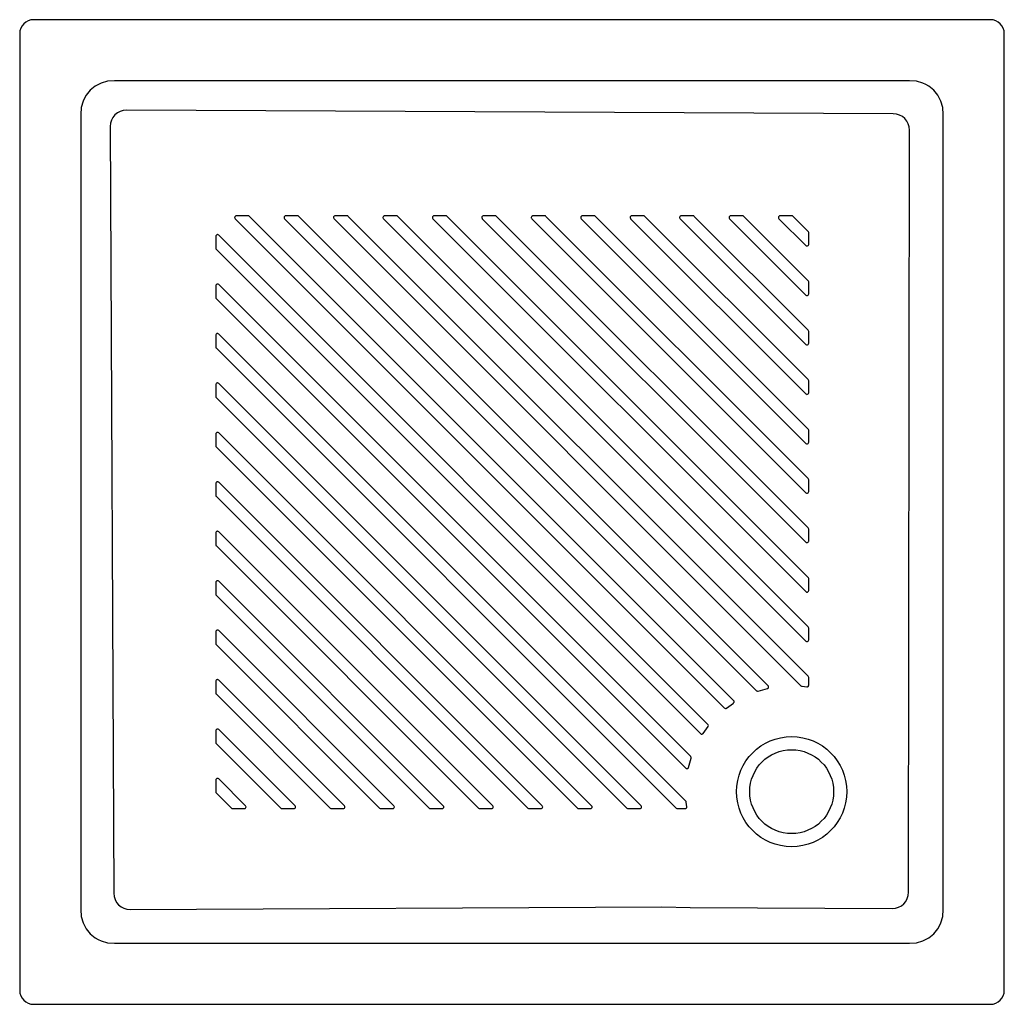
# Model space of a CAD drawing. Header units: millimetres. Extents: x -0.704 to 0, y -0.704 to 0.
import ezdxf

# ---------------------------------------------------------------- set-up
doc = ezdxf.new("R2010")
doc.units = ezdxf.units.MM
doc.layers.add('BLOCKS', color=3, linetype='Continuous')

msp = doc.modelspace()

# ---------------------------------------------------------------- linework, layer by layer
at = {"layer": 'BLOCKS'}
for p, q in [((-0.01, 0), (-0.69416, 0)), ((-0.70415, -0.01), (-0.70415, -0.69416)), ((0, -0.69416), (0, -0.01)), ((-0.06781, -0.04367), (-0.63634, -0.04367)), ((-0.66049, -0.06781), (-0.66049, -0.63634)), ((-0.07938, -0.06734), (-0.62778, -0.06479)), ((-0.04367, -0.63634), (-0.04367, -0.06781)), ((-0.63937, -0.07638), (-0.63682, -0.62478)), ((-0.06853, -0.62404), (-0.06789, -0.07904)), ((-0.62512, -0.63626), (-0.24487, -0.63451)), ((-0.24487, -0.63451), (-0.22459, -0.63496)), ((-0.22459, -0.63496), (-0.08012, -0.63563)), ((-0.63634, -0.66049), (-0.06781, -0.66049)), ((-0.70415, -0.69416), (-0.70396, -0.69611)), ((-0.70396, -0.69611), (-0.70339, -0.69798)), ((-0.70339, -0.69798), (-0.70247, -0.69971)), ((-0.70247, -0.69971), (-0.70123, -0.70123)), ((-0.70123, -0.70123), (-0.69971, -0.70247)), ((-0.69971, -0.70247), (-0.69798, -0.70339)), ((-0.69798, -0.70339), (-0.69611, -0.70396)), ((-0.69611, -0.70396), (-0.69416, -0.70415)), ((-0.69416, -0.70415), (-0.01, -0.70415))]:
    msp.add_line(p, q, dxfattribs=at)
at = {"layer": 'BLOCKS', "flags": 128}
for points in [[(-0.69416, 0), (-0.69611, -0.00019), (-0.69798, -0.00076), (-0.69971, -0.00168), (-0.70123, -0.00293), (-0.70247, -0.00444), (-0.70339, -0.00617), (-0.70396, -0.00805), (-0.70415, -0.01)], [(0, -0.01), (-0.00019, -0.00805), (-0.00076, -0.00617), (-0.00168, -0.00444), (-0.00293, -0.00293), (-0.00444, -0.00168), (-0.00617, -0.00076), (-0.00805, -0.00019), (-0.01, 0)], [(-0.63634, -0.04367), (-0.64132, -0.04405), (-0.64585, -0.04532), (-0.65009, -0.0475), (-0.65372, -0.05044), (-0.65666, -0.05407), (-0.65785, -0.05612), (-0.65883, -0.0583), (-0.6601, -0.06284), (-0.66049, -0.06781)], [(-0.04367, -0.06781), (-0.04405, -0.06284), (-0.04532, -0.0583), (-0.0475, -0.05407), (-0.05044, -0.05044), (-0.05407, -0.0475), (-0.05612, -0.04631), (-0.0583, -0.04532), (-0.06284, -0.04405), (-0.06781, -0.04367)], [(-0.62778, -0.06479), (-0.63009, -0.065), (-0.63229, -0.06564), (-0.63429, -0.06669), (-0.63604, -0.06811), (-0.63747, -0.06986), (-0.63852, -0.07187), (-0.63916, -0.07407), (-0.63937, -0.07638)], [(-0.06789, -0.07904), (-0.0681, -0.07672), (-0.06874, -0.07452), (-0.06978, -0.0725), (-0.07119, -0.07074), (-0.07292, -0.0693), (-0.07491, -0.06823), (-0.07709, -0.06757), (-0.07938, -0.06734)], [(-0.63682, -0.62478), (-0.63659, -0.62707), (-0.63592, -0.62924), (-0.63485, -0.63123), (-0.63341, -0.63296), (-0.63165, -0.63438), (-0.62964, -0.63542), (-0.62743, -0.63605), (-0.62512, -0.63626)], [(-0.08012, -0.63563), (-0.07781, -0.63542), (-0.07561, -0.63478), (-0.0736, -0.63373), (-0.07185, -0.6323), (-0.07043, -0.63056), (-0.06938, -0.62855), (-0.06873, -0.62635), (-0.06853, -0.62404)], [(-0.66049, -0.63634), (-0.6601, -0.64132), (-0.65883, -0.64585), (-0.65666, -0.65009), (-0.65372, -0.65372), (-0.65009, -0.65666), (-0.64804, -0.65785), (-0.64585, -0.65883), (-0.64132, -0.6601), (-0.63634, -0.66049)], [(-0.06781, -0.66049), (-0.06284, -0.6601), (-0.0583, -0.65883), (-0.05407, -0.65666), (-0.05044, -0.65372), (-0.0475, -0.65009), (-0.04631, -0.64804), (-0.04532, -0.64585), (-0.04405, -0.64132), (-0.04367, -0.63634)], [(-0.01, -0.70415), (-0.00805, -0.70396), (-0.00617, -0.70339), (-0.00444, -0.70247), (-0.00293, -0.70123), (-0.00168, -0.69971), (-0.00076, -0.69798), (-0.00019, -0.69611), (0, -0.69416)]]:
    msp.add_lwpolyline(points, dxfattribs=at)
at = {"layer": 'BLOCKS'}
for points in [[(-0.5399, -0.14063), (-0.54029, -0.14037), (-0.54075, -0.14028), (-0.54924, -0.14028), (-0.54958, -0.14033), (-0.5499, -0.14049), (-0.55016, -0.14072), (-0.55035, -0.14102), (-0.55043, -0.14137), (-0.55041, -0.14172), (-0.55029, -0.14205), (-0.55009, -0.14233), (-0.20023, -0.49219), (-0.19987, -0.49244), (-0.19945, -0.49254), (-0.19902, -0.49249), (-0.19864, -0.49229), (-0.19378, -0.4888), (-0.19357, -0.48863), (-0.19341, -0.48842), (-0.1933, -0.48818), (-0.19324, -0.48792), (-0.19324, -0.48765), (-0.19331, -0.4874), (-0.19342, -0.48716), (-0.19359, -0.48695)], [(-0.50455, -0.14063), (-0.50494, -0.14037), (-0.5054, -0.14028), (-0.51388, -0.14028), (-0.51423, -0.14033), (-0.51455, -0.14049), (-0.51481, -0.14072), (-0.51499, -0.14102), (-0.51508, -0.14137), (-0.51506, -0.14172), (-0.51494, -0.14205), (-0.51473, -0.14233), (-0.17719, -0.47987), (-0.17693, -0.48007), (-0.17662, -0.48019), (-0.17629, -0.48022), (-0.17597, -0.48016), (-0.16946, -0.47831), (-0.16916, -0.4782), (-0.1689, -0.47801), (-0.16871, -0.47777), (-0.16858, -0.47747), (-0.16853, -0.47716), (-0.16857, -0.47684), (-0.16869, -0.47655), (-0.16888, -0.4763)], [(-0.46919, -0.14063), (-0.46958, -0.14037), (-0.47004, -0.14028), (-0.47853, -0.14028), (-0.47887, -0.14033), (-0.47919, -0.14049), (-0.47945, -0.14072), (-0.47963, -0.14102), (-0.47972, -0.14137), (-0.4797, -0.14172), (-0.47958, -0.14205), (-0.47937, -0.14233), (-0.1454, -0.47631), (-0.14506, -0.47654), (-0.14467, -0.47665), (-0.14128, -0.47706), (-0.14103, -0.47707), (-0.14078, -0.47703), (-0.14054, -0.47693), (-0.14033, -0.47678), (-0.14015, -0.47659), (-0.14002, -0.47637), (-0.13994, -0.47613), (-0.13991, -0.47587), (-0.13991, -0.47041), (-0.14, -0.46995), (-0.14026, -0.46956)], [(-0.43384, -0.14063), (-0.43423, -0.14037), (-0.43469, -0.14028), (-0.44317, -0.14028), (-0.44352, -0.14033), (-0.44384, -0.14049), (-0.4441, -0.14072), (-0.44428, -0.14102), (-0.44436, -0.14137), (-0.44435, -0.14172), (-0.44423, -0.14205), (-0.44402, -0.14233), (-0.14196, -0.44439), (-0.14157, -0.44465), (-0.14111, -0.44474), (-0.14065, -0.44465), (-0.14026, -0.44439), (-0.14, -0.444), (-0.13991, -0.44354), (-0.13991, -0.43506), (-0.14, -0.4346), (-0.14026, -0.43421)], [(-0.39848, -0.14063), (-0.39887, -0.14037), (-0.39933, -0.14028), (-0.40782, -0.14028), (-0.40816, -0.14033), (-0.40848, -0.14049), (-0.40874, -0.14072), (-0.40892, -0.14102), (-0.40901, -0.14137), (-0.40899, -0.14172), (-0.40887, -0.14205), (-0.40866, -0.14233), (-0.14196, -0.40903), (-0.14157, -0.40929), (-0.14111, -0.40939), (-0.14065, -0.40929), (-0.14026, -0.40903), (-0.14, -0.40864), (-0.13991, -0.40819), (-0.13991, -0.3997), (-0.14, -0.39924), (-0.14026, -0.39885)], [(-0.36313, -0.14063), (-0.36352, -0.14037), (-0.36397, -0.14028), (-0.37246, -0.14028), (-0.37281, -0.14033), (-0.37313, -0.14049), (-0.37339, -0.14072), (-0.37357, -0.14102), (-0.37365, -0.14137), (-0.37364, -0.14172), (-0.37352, -0.14205), (-0.37331, -0.14233), (-0.14196, -0.37368), (-0.14157, -0.37394), (-0.14111, -0.37403), (-0.14065, -0.37394), (-0.14026, -0.37368), (-0.14, -0.37329), (-0.13991, -0.37283), (-0.13991, -0.36434), (-0.14, -0.36389), (-0.14026, -0.3635)], [(-0.32777, -0.14063), (-0.32816, -0.14037), (-0.32862, -0.14028), (-0.3371, -0.14028), (-0.33745, -0.14033), (-0.33777, -0.14049), (-0.33803, -0.14072), (-0.33821, -0.14102), (-0.3383, -0.14137), (-0.33828, -0.14172), (-0.33816, -0.14205), (-0.33795, -0.14233), (-0.14196, -0.33832), (-0.14157, -0.33858), (-0.14111, -0.33867), (-0.14065, -0.33858), (-0.14026, -0.33832), (-0.14, -0.33793), (-0.13991, -0.33747), (-0.13991, -0.32899), (-0.14, -0.32853), (-0.14026, -0.32814)], [(-0.29242, -0.14063), (-0.2928, -0.14037), (-0.29326, -0.14028), (-0.30175, -0.14028), (-0.3021, -0.14033), (-0.30242, -0.14049), (-0.30268, -0.14072), (-0.30286, -0.14102), (-0.30294, -0.14137), (-0.30293, -0.14172), (-0.30281, -0.14205), (-0.3026, -0.14233), (-0.14196, -0.30297), (-0.14157, -0.30323), (-0.14111, -0.30332), (-0.14065, -0.30323), (-0.14026, -0.30297), (-0.14, -0.30258), (-0.13991, -0.30212), (-0.13991, -0.29363), (-0.14, -0.29317), (-0.14026, -0.29279)], [(-0.25706, -0.14063), (-0.25745, -0.14037), (-0.25791, -0.14028), (-0.26639, -0.14028), (-0.26674, -0.14033), (-0.26706, -0.14049), (-0.26732, -0.14072), (-0.2675, -0.14102), (-0.26759, -0.14137), (-0.26757, -0.14172), (-0.26745, -0.14205), (-0.26724, -0.14233), (-0.14196, -0.26761), (-0.14157, -0.26787), (-0.14111, -0.26796), (-0.14065, -0.26787), (-0.14026, -0.26761), (-0.14, -0.26722), (-0.13991, -0.26676), (-0.13991, -0.25828), (-0.14, -0.25782), (-0.14026, -0.25743)], [(-0.2217, -0.14063), (-0.22209, -0.14037), (-0.22255, -0.14028), (-0.23104, -0.14028), (-0.23139, -0.14033), (-0.23171, -0.14049), (-0.23197, -0.14072), (-0.23215, -0.14102), (-0.23223, -0.14137), (-0.23222, -0.14172), (-0.2321, -0.14205), (-0.23189, -0.14233), (-0.14196, -0.23226), (-0.14157, -0.23252), (-0.14111, -0.23261), (-0.14065, -0.23252), (-0.14026, -0.23226), (-0.14, -0.23187), (-0.13991, -0.23141), (-0.13991, -0.22292), (-0.14, -0.22246), (-0.14026, -0.22207)], [(-0.18635, -0.14063), (-0.18674, -0.14037), (-0.1872, -0.14028), (-0.19568, -0.14028), (-0.19603, -0.14033), (-0.19635, -0.14049), (-0.19661, -0.14072), (-0.19679, -0.14102), (-0.19688, -0.14137), (-0.19686, -0.14172), (-0.19674, -0.14205), (-0.19653, -0.14233), (-0.14196, -0.1969), (-0.14157, -0.19716), (-0.14111, -0.19725), (-0.14065, -0.19716), (-0.14026, -0.1969), (-0.14, -0.19651), (-0.13991, -0.19605), (-0.13991, -0.18757), (-0.14, -0.18711), (-0.14026, -0.18672)], [(-0.15099, -0.14063), (-0.15138, -0.14037), (-0.15184, -0.14028), (-0.16033, -0.14028), (-0.16068, -0.14033), (-0.16099, -0.14049), (-0.16126, -0.14072), (-0.16144, -0.14102), (-0.16152, -0.14137), (-0.1615, -0.14172), (-0.16139, -0.14205), (-0.16118, -0.14233), (-0.14196, -0.16155), (-0.14157, -0.16181), (-0.14111, -0.1619), (-0.14065, -0.16181), (-0.14026, -0.16155), (-0.14, -0.16116), (-0.13991, -0.1607), (-0.13991, -0.15221), (-0.14, -0.15175), (-0.14026, -0.15136)], [(-0.56182, -0.15407), (-0.56211, -0.15386), (-0.56244, -0.15374), (-0.56279, -0.15372), (-0.56313, -0.15381), (-0.56343, -0.15399), (-0.56367, -0.15425), (-0.56382, -0.15457), (-0.56387, -0.15492), (-0.56387, -0.1634), (-0.56378, -0.16386), (-0.56352, -0.16425), (-0.2172, -0.51057), (-0.217, -0.51073), (-0.21676, -0.51085), (-0.2165, -0.51091), (-0.21623, -0.51091), (-0.21598, -0.51086), (-0.21573, -0.51074), (-0.21552, -0.51058), (-0.21535, -0.51038), (-0.21187, -0.50551), (-0.21167, -0.50513), (-0.21161, -0.5047), (-0.21172, -0.50428), (-0.21196, -0.50393)], [(-0.56182, -0.18942), (-0.56211, -0.18922), (-0.56244, -0.1891), (-0.56279, -0.18908), (-0.56313, -0.18916), (-0.56343, -0.18935), (-0.56367, -0.18961), (-0.56382, -0.18993), (-0.56387, -0.19027), (-0.56387, -0.19876), (-0.56378, -0.19922), (-0.56352, -0.19961), (-0.22786, -0.53527), (-0.2276, -0.53546), (-0.22731, -0.53558), (-0.227, -0.53562), (-0.22668, -0.53558), (-0.22639, -0.53545), (-0.22614, -0.53525), (-0.22595, -0.53499), (-0.22584, -0.5347), (-0.224, -0.52819), (-0.22394, -0.52786), (-0.22397, -0.52753), (-0.22409, -0.52723), (-0.22429, -0.52696)], [(-0.56182, -0.22478), (-0.56211, -0.22457), (-0.56244, -0.22445), (-0.56279, -0.22443), (-0.56313, -0.22452), (-0.56343, -0.2247), (-0.56367, -0.22496), (-0.56382, -0.22528), (-0.56387, -0.22563), (-0.56387, -0.23411), (-0.56378, -0.23457), (-0.56352, -0.23496), (-0.23459, -0.56389), (-0.2342, -0.56415), (-0.23374, -0.56424), (-0.22828, -0.56424), (-0.22803, -0.56421), (-0.22778, -0.56413), (-0.22756, -0.564), (-0.22737, -0.56383), (-0.22723, -0.56362), (-0.22713, -0.56338), (-0.22708, -0.56313), (-0.22709, -0.56287), (-0.2275, -0.55949), (-0.22761, -0.55909), (-0.22785, -0.55876)], [(-0.56182, -0.26014), (-0.56211, -0.25993), (-0.56244, -0.25981), (-0.56279, -0.25979), (-0.56313, -0.25988), (-0.56343, -0.26006), (-0.56367, -0.26032), (-0.56382, -0.26064), (-0.56387, -0.26098), (-0.56387, -0.26947), (-0.56378, -0.26993), (-0.56352, -0.27032), (-0.26995, -0.56389), (-0.26956, -0.56415), (-0.2691, -0.56424), (-0.26061, -0.56424), (-0.26016, -0.56415), (-0.25977, -0.56389), (-0.25951, -0.5635), (-0.25941, -0.56304), (-0.25951, -0.56258), (-0.25977, -0.56219)], [(-0.56182, -0.29549), (-0.56211, -0.29528), (-0.56244, -0.29516), (-0.56279, -0.29515), (-0.56313, -0.29523), (-0.56343, -0.29541), (-0.56367, -0.29567), (-0.56382, -0.29599), (-0.56387, -0.29634), (-0.56387, -0.30482), (-0.56378, -0.30528), (-0.56352, -0.30567), (-0.3053, -0.56389), (-0.30491, -0.56415), (-0.30445, -0.56424), (-0.29597, -0.56424), (-0.29551, -0.56415), (-0.29512, -0.56389), (-0.29486, -0.5635), (-0.29477, -0.56304), (-0.29486, -0.56258), (-0.29512, -0.56219)], [(-0.56182, -0.33085), (-0.56211, -0.33064), (-0.56244, -0.33052), (-0.56279, -0.3305), (-0.56313, -0.33059), (-0.56343, -0.33077), (-0.56367, -0.33103), (-0.56382, -0.33135), (-0.56387, -0.33169), (-0.56387, -0.34018), (-0.56378, -0.34064), (-0.56352, -0.34103), (-0.34066, -0.56389), (-0.34027, -0.56415), (-0.33981, -0.56424), (-0.33133, -0.56424), (-0.33087, -0.56415), (-0.33048, -0.56389), (-0.33022, -0.5635), (-0.33013, -0.56304), (-0.33022, -0.56258), (-0.33048, -0.56219)], [(-0.56182, -0.3662), (-0.56211, -0.36599), (-0.56244, -0.36587), (-0.56279, -0.36586), (-0.56313, -0.36594), (-0.56343, -0.36612), (-0.56367, -0.36638), (-0.56382, -0.3667), (-0.56387, -0.36705), (-0.56387, -0.37554), (-0.56378, -0.37599), (-0.56352, -0.37638), (-0.37601, -0.56389), (-0.37562, -0.56415), (-0.37517, -0.56424), (-0.36668, -0.56424), (-0.36622, -0.56415), (-0.36583, -0.56389), (-0.36557, -0.5635), (-0.36548, -0.56304), (-0.36557, -0.56258), (-0.36583, -0.56219)], [(-0.56182, -0.40156), (-0.56211, -0.40135), (-0.56244, -0.40123), (-0.56279, -0.40121), (-0.56313, -0.4013), (-0.56343, -0.40148), (-0.56367, -0.40174), (-0.56382, -0.40206), (-0.56387, -0.40241), (-0.56387, -0.41089), (-0.56378, -0.41135), (-0.56352, -0.41174), (-0.41137, -0.56389), (-0.41098, -0.56415), (-0.41052, -0.56424), (-0.40204, -0.56424), (-0.40158, -0.56415), (-0.40119, -0.56389), (-0.40093, -0.5635), (-0.40084, -0.56304), (-0.40093, -0.56258), (-0.40119, -0.56219)], [(-0.56182, -0.43691), (-0.56211, -0.4367), (-0.56244, -0.43658), (-0.56279, -0.43657), (-0.56313, -0.43665), (-0.56343, -0.43683), (-0.56367, -0.43709), (-0.56382, -0.43741), (-0.56387, -0.43776), (-0.56387, -0.44625), (-0.56378, -0.44671), (-0.56352, -0.44709), (-0.44672, -0.56389), (-0.44634, -0.56415), (-0.44588, -0.56424), (-0.43739, -0.56424), (-0.43693, -0.56415), (-0.43654, -0.56389), (-0.43628, -0.5635), (-0.43619, -0.56304), (-0.43628, -0.56258), (-0.43654, -0.56219)], [(-0.56182, -0.47227), (-0.56211, -0.47206), (-0.56244, -0.47194), (-0.56279, -0.47192), (-0.56313, -0.47201), (-0.56343, -0.47219), (-0.56367, -0.47245), (-0.56382, -0.47277), (-0.56387, -0.47312), (-0.56387, -0.4816), (-0.56378, -0.48206), (-0.56352, -0.48245), (-0.48208, -0.56389), (-0.48169, -0.56415), (-0.48123, -0.56424), (-0.47275, -0.56424), (-0.47229, -0.56415), (-0.4719, -0.56389), (-0.47164, -0.5635), (-0.47155, -0.56304), (-0.47164, -0.56258), (-0.4719, -0.56219)], [(-0.56182, -0.50762), (-0.56211, -0.50741), (-0.56244, -0.50729), (-0.56279, -0.50728), (-0.56313, -0.50736), (-0.56343, -0.50754), (-0.56367, -0.5078), (-0.56382, -0.50812), (-0.56387, -0.50847), (-0.56387, -0.51696), (-0.56378, -0.51742), (-0.56352, -0.51781), (-0.51744, -0.56389), (-0.51705, -0.56415), (-0.51659, -0.56424), (-0.5081, -0.56424), (-0.50764, -0.56415), (-0.50725, -0.56389), (-0.50699, -0.5635), (-0.5069, -0.56304), (-0.50699, -0.56258), (-0.50725, -0.56219)], [(-0.56182, -0.54298), (-0.56211, -0.54277), (-0.56244, -0.54265), (-0.56279, -0.54263), (-0.56313, -0.54272), (-0.56343, -0.5429), (-0.56367, -0.54316), (-0.56382, -0.54348), (-0.56387, -0.54383), (-0.56387, -0.55231), (-0.56378, -0.55277), (-0.56352, -0.55316), (-0.55279, -0.56389), (-0.5524, -0.56415), (-0.55194, -0.56424), (-0.54346, -0.56424), (-0.543, -0.56415), (-0.54261, -0.56389), (-0.54235, -0.5635), (-0.54226, -0.56304), (-0.54235, -0.56258), (-0.54261, -0.56219)]]:
    msp.add_lwpolyline(points, close=True, dxfattribs=at)
for radius in [0.03939, 0.03]:
    msp.add_circle((-0.15208, -0.55208), radius, dxfattribs=at)

doc.saveas('drawing.dxf')
